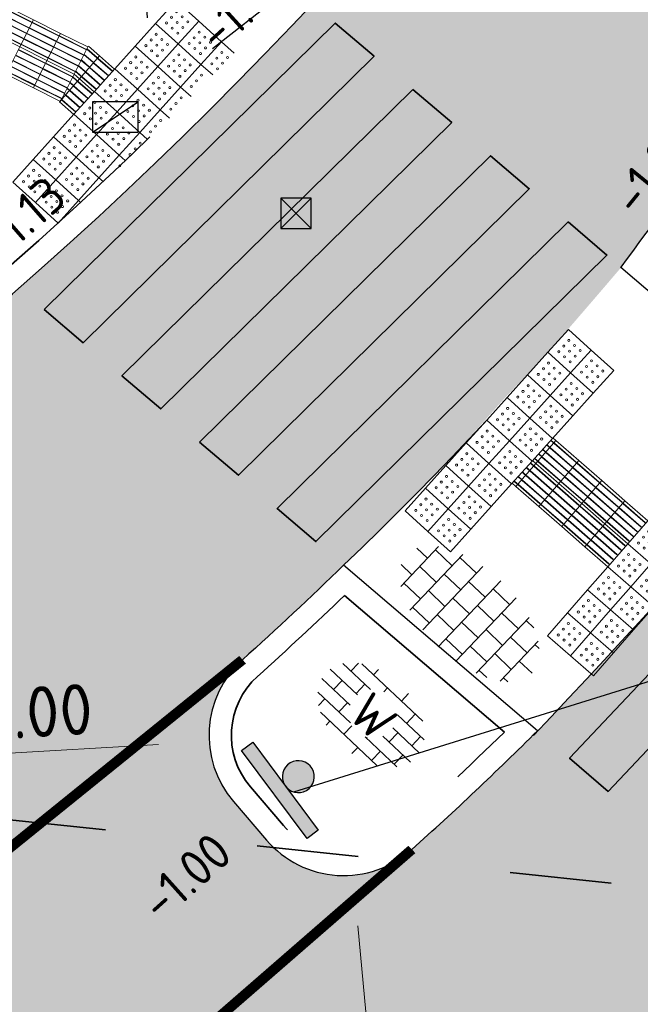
# Model space of a CAD drawing. Header units: metres. Extents: x -1 to 222837, y -2 to 853657.
# Tile 113 of 224: x 110931 to 110937, y 426770 to 426779. Entities that reach past the tile are written whole.
import ezdxf
from ezdxf.enums import TextEntityAlignment as Align

# ---------------------------------------------------------------- set-up
doc = ezdxf.new("R2010")
doc.units = ezdxf.units.M
doc.header["$XCLIPFRAME"] = 0
for name, pattern in [('1-1', [20, 10, -10]), ('AL-TEKENBLADGRENS', [11.5, 2.5, -1.5, 1, -1.5, 1, -1.5, 2.5]), ('RI-HWA_KOLKAANSLUITING', [4.3, 2.5, -1.8]), ('VH-BUSHALTEBAND', [4, 2, -2]), ('VH-TROTTOIRBAND_130-150', [15, 5, -2, 2, -2, 2, -2]), ('XX-HIDDEN', [4, 2, -2])]:
    doc.linetypes.add(name, pattern=pattern)
for name, color, linetype in [('A-Maatvoering', 30, 'Continuous'), ('BORD-ZWART', 7, 'Continuous'), ('Verkeersbord', 7, 'Continuous'), ('X-REF', 7, 'Continuous')]:
    doc.layers.add(name, color=color, linetype=linetype)
for name, color, linetype, lineweight in [('A-TXT-T25', 7, 'Continuous', 25), ('B-OI-RI-GWA_KOLK-S', 30, 'Continuous', 30), ('N-WE-GR-BEPLANTING-A', 92, 'Continuous', 18), ('N-WE-VH-KANTOPSLUITING_RIJWIELPADBAND-G', 7, 'Continuous', 25), ('N-WE-VH-KANTOPSLUITING_RWSBAND-G', 210, 'VH-TROTTOIRBAND_130-150', 35), ('N-WE-VH-KANTOPSLUITING_VERLAAGDE BAND', 30, 'VH-BUSHALTEBAND', 35), ('N-WE-VH-KANTOPSLUITING_VOORKANT RWS-BAND', 7, 'Continuous', 25), ('N-WE-VH-MATERIAALGRENS-G', 7, 'XX-HIDDEN', 35), ('N-WE-VH-VERHARDING_ASFALT-A', 252, 'Continuous', 18), ('N-WE-VH-VERHARDING_BETONSTRAATSTEEN-S', 7, 'Continuous', 25), ('N-WE-VH-VERHARDING_TEGEL-S', 7, 'Continuous', 25), ('N-WE-VW-BLINDENGELEIDEROUTE-Geleidetegel_G', 30, 'Continuous', 18), ('N-WE-VW-BLINDENGELEIDEROUTE-noppentetegel_G', 30, 'Continuous', 18), ('N-WE-VW-MARKERING_DWARS_OVERSTEEK_VOETGANGERS-G', 7, 'Continuous', 35), ('N-WE-VW-MARKERING_LANGS-G', 7, 'Continuous', 35), ('X-XX-AL-HOOGTELABEL-T25', 7, 'Continuous', 25), ('X-XX-AL-TEKENBLADGRENS-G blad 2', 7, 'AL-TEKENBLADGRENS', 35)]:
    doc.layers.add(name, color=color, linetype=linetype, lineweight=lineweight)
doc.layers.add('N-WE-RI-HWA_KOLKAANSLUITING-G', color=7, linetype='RI-HWA_KOLKAANSLUITING', lineweight=25, true_color=0x0078f0)
doc.styles.add('NLCS-ISO', font='NLCS-ISO.ttf')
doc.styles.add('NLCS-ISO-ANNOTATIEF-T25', font='NLCS-ISO.ttf', dxfattribs={"height": 2.5})
doc.styles.add('NLCS-ISO-M1000-T25', font='NLCS-ISO.ttf')
doc.dimstyles.new('NLCS-ANNOTATIEF-T25-PIJL', dxfattribs={"dimtxt": 2.5, "dimasz": 2.5, "dimexe": 2, "dimexo": 2, "dimgap": 0.7, "dimtad": 1, "dimzin": 0, "dimdsep": 46, "dimtxsty": 'NLCS-ISO-ANNOTATIEF-T25', "dimcen": 0, "dimdle": 2, "dimclrd": 256, "dimclre": 256, "dimclrt": 256, "dimadec": 5, "dimazin": 0, "dimtfac": 1, "dimtofl": 0, "dimtmove": 1, "dimatfit": 0, "dimfxl": 2, "dimfxlon": 1, "dimtfillclr": 254, "dimtolj": 1, "dimtzin": 0, "dimlwd": 18, "dimlwe": 18, "dimarcsym": 0})
picture_1 = doc.add_image_def('image1.ecw', size_in_pixel=(400001, 250001))
picture_2 = doc.add_image_def('image2.ecw', size_in_pixel=(120000, 80000))

# ---------------------------------------------------------------- blocks, each defined once
blk = doc.blocks.new('SVH-TEGEL_300X300_DUN_HALFST-SO')
for p, q in [((-1.499999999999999, -2.866499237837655), (-1.499999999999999, 2.866499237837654)), ((1.110223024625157e-15, -2.972868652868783), (1.110223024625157e-15, 2.972868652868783)), ((1.500000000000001, -2.866499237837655), (1.500000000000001, 2.866499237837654)), ((-3.698147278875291, 2.25), (-2.999999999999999, 2.25)), ((-2.999999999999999, -2.520600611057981), (-2.999999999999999, 2.520600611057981)), ((-1.499999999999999, 2.25), (0, 2.25)), ((1.5, 2.25), (3, 2.25)), ((3, -2.520600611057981), (3, 2.520600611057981)), ((-4.885117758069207, 1.5), (-4.499999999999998, 1.5)), ((-4.499999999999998, -1.80215890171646), (-4.499999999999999, 1.80215890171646)), ((-2.999999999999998, 1.5), (-1.499999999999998, 1.5)), ((2.220446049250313e-15, 1.5), (1.500000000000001, 1.5)), ((3.000000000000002, 1.5), (4.500000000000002, 1.5)), ((4.500000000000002, -1.80215890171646), (4.5, 1.80215890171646)), ((-4.499999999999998, 0.7500000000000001), (-2.999999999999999, 0.7500000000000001)), ((-1.499999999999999, 0.7500000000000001), (1.110223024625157e-15, 0.7500000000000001)), ((1.500000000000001, 0.7500000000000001), (3, 0.7500000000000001)), ((4.500000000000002, 0.7500000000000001), (5.47514610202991, 0.7500000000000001)), ((-5.658165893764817, 0), (-4.5, 0)), ((-2.999999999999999, 0), (-1.499999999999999, 0)), ((0, 0), (1.500000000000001, 0)), ((3, 0), (4.500000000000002, 0)), ((-4.5, -0.7500000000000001), (-3, -0.7500000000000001)), ((-1.5, -0.7500000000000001), (0, -0.7500000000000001)), ((1.499999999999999, -0.7500000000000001), (3, -0.7500000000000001)), ((4.5, -0.7500000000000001), (5.47514610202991, -0.7500000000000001)), ((-4.885117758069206, -1.5), (-4.5, -1.5)), ((-2.999999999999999, -1.5), (-1.499999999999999, -1.5)), ((1.110223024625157e-15, -1.5), (1.500000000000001, -1.5)), ((3, -1.5), (4.500000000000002, -1.5)), ((-3.69814727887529, -2.25), (-2.999999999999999, -2.25)), ((-1.499999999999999, -2.25), (1.110223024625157e-15, -2.25)), ((1.500000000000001, -2.25), (3, -2.25))]:
    blk.add_line(p, q)
at = {"style": 'NLCS-ISO'}
blk.add_attdef('FORMAAT', text='', height=1.8, dxfattribs=at).set_placement((-5.758165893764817, 0), align=Align.MIDDLE_RIGHT)
blk.add_attdef('KLEUR', text='', height=1.8, dxfattribs=at).set_placement((5.57514610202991, 0), align=Align.MIDDLE_LEFT)
at = {"style": 'NLCS-ISO', "flags": 1}
blk.add_attdef('FUNCTIE', text='', height=1.8, dxfattribs=at).set_placement((0.1159930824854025, -3.584775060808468), align=Align.MIDDLE_CENTER)
blk = doc.blocks.new('B-SRI-KOLK_STRAAT_300X300-SO')
at = {"color": 0}
for p, q in [((-0.7500000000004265, 2.842170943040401e-13), (0.7499999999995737, 1.500000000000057)), ((0.7499999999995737, 2.842170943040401e-13), (-0.7500000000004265, 1.500000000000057))]:
    blk.add_line(p, q, dxfattribs=at)
blk.add_3dface([(-0.7500000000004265, 2.842170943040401e-13), (0.7499999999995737, 2.842170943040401e-13), (0.7499999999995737, 1.500000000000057), (-0.7500000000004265, 1.500000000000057)], dxfattribs=at)
blk = doc.blocks.new('B-SRI-KOLK_TROTTOIR-SO')
at = {"color": 0}
blk.add_line((-1.124999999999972, 0), (1.124999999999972, 1.499999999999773), dxfattribs=at)
blk.add_3dface([(-1.124999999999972, 0), (1.124999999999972, 0), (1.124999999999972, 1.499999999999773), (-1.124999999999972, 1.499999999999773)], dxfattribs=at)
blk = doc.blocks.new('*D478')
at = {"layer": 'A-Maatvoering', "linetype": 'Continuous', "lineweight": 18, "transparency": 16777216}
blk.add_line((110941.2412945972, 426777.0998079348), (110943.5287221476, 426775.8018960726), dxfattribs=at)
at = {"layer": 'A-Maatvoering', "transparency": 16777216}
blk.add_solid([(110943.5698473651, 426775.8743747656), (110943.4875969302, 426775.7294173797), (110943.9635943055, 426775.555144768)], dxfattribs=at)
at = {"layer": 'Defpoints', "color": 0, "transparency": 16777216}
for p in [(110915.6969040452, 426791.5939795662), (110943.9635943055, 426775.555144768)]:
    blk.add_point(p, dxfattribs=at)
at = {"layer": 'A-Maatvoering', "transparency": 16777216, "insert": (110942.3600383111, 426776.9134279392), "char_height": 0.5, "attachment_point": 5, "rotation": 330.42894092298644, "style": 'NLCS-ISO-ANNOTATIEF-T25'}
blk.add_mtext('\\A1;R32.50', dxfattribs=at)
blk = doc.blocks.new('*D1817')
at = {"layer": 'A-TXT-T25', "linetype": 'Continuous', "lineweight": 18, "transparency": 16777216}
blk.add_line((110934.6790152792, 426767.4641105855), (110934.3996102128, 426770.4711577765), dxfattribs=at)
at = {"layer": 'A-TXT-T25', "transparency": 16777216}
blk.add_solid([(110934.4825861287, 426770.4788676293), (110934.316634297, 426770.4634479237), (110934.3533510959, 426770.9690132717)], dxfattribs=at)
at = {"layer": 'Defpoints', "color": 0, "transparency": 16777216}
for p in [(110934.2608328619, 426771.9647242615), (110934.3533510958, 426770.9690132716)]:
    blk.add_point(p, dxfattribs=at)
at = {"layer": 'A-TXT-T25', "transparency": 16777216, "insert": (110934.989627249, 426768.3365899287), "char_height": 0.5, "attachment_point": 5, "rotation": 275.30849589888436, "style": 'NLCS-ISO-ANNOTATIEF-T25'}
blk.add_mtext('\\A1;R1.00', dxfattribs=at)
blk = doc.blocks.new('*D1818')
at = {"layer": 'A-TXT-T25', "linetype": 'Continuous', "lineweight": 18, "transparency": 16777216}
blk.add_line((110930.2620038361, 426772.1246217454), (110932.4381071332, 426772.2549077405), dxfattribs=at)
at = {"layer": 'A-TXT-T25', "transparency": 16777216}
blk.add_solid([(110932.4331267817, 426772.3380921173), (110932.4430874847, 426772.1717233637), (110932.937213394, 426772.2847898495)], dxfattribs=at)
at = {"layer": 'Defpoints', "color": 0, "transparency": 16777216}
for p in [(110933.9354259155, 426772.3445540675), (110932.9372133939, 426772.2847898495)]:
    blk.add_point(p, dxfattribs=at)
at = {"layer": 'A-TXT-T25', "transparency": 16777216, "insert": (110931.0771943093, 426772.5641265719), "char_height": 0.5, "attachment_point": 5, "rotation": 3.4262791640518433, "style": 'NLCS-ISO-ANNOTATIEF-T25'}
blk.add_mtext('\\A1;R1.00', dxfattribs=at)
blk = doc.blocks.new('Noppentegel')
at = {"layer": 'N-WE-VW-BLINDENGELEIDEROUTE-noppentetegel_G', "transparency": 33554585, "flags": 128}
blk.add_lwpolyline([(0, 0.2999999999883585), (0.3000000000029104, 0.2999999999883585), (0.3000000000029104, 0), (0, 0)], close=True, dxfattribs=at)
at = {"layer": 'N-WE-VW-BLINDENGELEIDEROUTE-noppentetegel_G', "transparency": 33554585}
for centre in [(0.07499999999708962, 0.2249999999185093), (0.1499999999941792, 0.2249999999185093), (0.2249999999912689, 0.2249999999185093), (0.07499999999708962, 0.1499999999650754), (0.1499999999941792, 0.1499999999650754), (0.2249999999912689, 0.1499999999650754), (0.07499999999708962, 0.07500000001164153), (0.1499999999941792, 0.07500000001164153), (0.2249999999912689, 0.07500000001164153)]:
    blk.add_circle(centre, 0.01, dxfattribs=at)
blk = doc.blocks.new('Geleidetegel')
at = {"layer": 'N-WE-VW-BLINDENGELEIDEROUTE-Geleidetegel_G', "transparency": 33554585, "flags": 128}
for points in [[(0, 0.2999999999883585), (0.3000000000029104, 0.2999999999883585), (0.3000000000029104, 0), (0, 0)], [(0.03199999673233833, 0.2919999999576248), (0.02799999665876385, 0.2919999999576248), (0.0279999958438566, 0.007999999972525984), (0.03199999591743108, 0.007999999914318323)], [(0.09199999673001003, 0.2919999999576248), (0.08799999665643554, 0.2919999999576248), (0.08799999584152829, 0.007999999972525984), (0.09199999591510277, 0.007999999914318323)], [(0.1519999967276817, 0.2919999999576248), (0.1479999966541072, 0.2919999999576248), (0.1479999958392, 0.007999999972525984), (0.1519999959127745, 0.007999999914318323)], [(0.2119999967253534, 0.2919999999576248), (0.2079999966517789, 0.2919999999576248), (0.2079999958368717, 0.007999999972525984), (0.2119999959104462, 0.007999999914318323)], [(0.2719999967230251, 0.2919999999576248), (0.2679999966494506, 0.2919999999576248), (0.2679999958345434, 0.007999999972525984), (0.2719999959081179, 0.007999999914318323)]]:
    blk.add_lwpolyline(points, close=True, dxfattribs=at)
blk = doc.blocks.new('nieuw verkeersbord')
at = {"layer": 'BORD-ZWART'}
h = blk.add_hatch(color=256, dxfattribs=at)
edge = h.paths.add_edge_path(flags=16)
edge.add_ellipse((0, 0), major_axis=(0.1109226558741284, 0.1109226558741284), ratio=1, start_angle=0, end_angle=360, ccw=False)
edge = h.paths.add_edge_path()
edge.add_line((-0.3151499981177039, -0.4644461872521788), (0.5151823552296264, 0.222748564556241))
blk.add_hatch(color=256, dxfattribs=at).paths.add_polyline_path([(0.6026965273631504, 0.1170058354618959), (-0.22763582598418, -0.5701889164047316), (-0.3151499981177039, -0.4644461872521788), (0.5151823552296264, 0.222748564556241)])
blk.add_lwpolyline([(0.6026965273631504, 0.1170058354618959), (-0.22763582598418, -0.5701889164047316), (-0.3151499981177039, -0.4644461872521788), (0.5151823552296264, 0.222748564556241)], close=True, dxfattribs=at)
at = {"layer": 'BORD-ZWART', "extrusion": (0, 0, -1)}
blk.add_ellipse((0, 0), major_axis=(0.1109226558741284, 0.1109226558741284), ratio=0.9999999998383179, start_param=-1.47675163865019, end_param=4.806433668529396, dxfattribs=at)
blk = doc.blocks.new('BSS wit')
h = blk.add_hatch()
h.set_pattern_fill('AR-BRSTD', color=256, scale=0.009233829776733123, angle=0.1624674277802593, style=0)
h.set_pattern_definition([(0.1624674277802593, (-601.5461458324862, -259.7712112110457), (-0.001773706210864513, 0.62551373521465), []), (90.16246742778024, (-601.5461458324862, -259.7712112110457), (-0.9399270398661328, 0.6228535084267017), [0.6255162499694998, -0.6255162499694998])])
edge = h.paths.add_edge_path()
edge.add_ellipse((-0.03022775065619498, -0.03658207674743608), major_axis=(3.037469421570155, 0.008613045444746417), ratio=0.6810508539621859, start_angle=0, end_angle=360)
edge = h.paths.add_edge_path(flags=16)
edge.add_arc((-0.003769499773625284, 0.07259626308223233), 1.199928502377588, 270.0000000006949, 360)
edge.add_arc((-0.003769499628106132, 0.07259626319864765), 1.199928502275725, 359.9999999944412, 450.0000000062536)
edge.add_arc((-0.003769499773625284, 0.07259626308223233), 1.199928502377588, 89.99999999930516, 180)
edge.add_arc((-0.003769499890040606, 0.072596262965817), 1.199928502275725, 179.9999999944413, 270.0000000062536)
at = {"layer": 'X-XX-AL-HOOGTELABEL-T25', "insert": (-0.8619988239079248, 0.8792535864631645), "char_height": 1.799999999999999, "attachment_point": 1, "style": 'NLCS-ISO-M1000-T25'}
blk.add_mtext_dynamic_manual_height_columns('\\pt3.6;W', width=14.67812013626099, gutter_width=12.5, heights=[0], dxfattribs=at)

msp = doc.modelspace()

# ---------------------------------------------------------------- hatches: boundary and pattern name
at = {"layer": 'N-WE-GR-BEPLANTING-A', "transparency": 33554687}
for points in [[(110931.3160944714, 426776.5306777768), (110934.1773188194, 426779.3472545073), (110934.5589022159, 426779.0212720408), (110931.697677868, 426776.2046953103)], [(110931.3160944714, 426776.5306777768), (110934.1773188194, 426779.3472545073), (110934.5589022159, 426779.0212720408), (110931.697677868, 426776.2046953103)], [(110934.9404856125, 426778.6952895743), (110935.322069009, 426778.3693071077), (110932.4608446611, 426775.5527303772), (110932.0792612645, 426775.8787128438)], [(110934.9404856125, 426778.6952895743), (110935.322069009, 426778.3693071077), (110932.4608446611, 426775.5527303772), (110932.0792612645, 426775.8787128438)], [(110932.8424280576, 426775.2267479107), (110935.7036524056, 426778.0433246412), (110936.0852358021, 426777.7173421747), (110933.2240114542, 426774.9007654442)], [(110932.8424280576, 426775.2267479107), (110935.7036524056, 426778.0433246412), (110936.0852358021, 426777.7173421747), (110933.2240114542, 426774.9007654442)], [(110936.4668191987, 426777.3913597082), (110936.8484025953, 426777.0653772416), (110933.9871782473, 426774.2488005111), (110933.6055948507, 426774.5747829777)], [(110936.4668191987, 426777.3913597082), (110936.8484025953, 426777.0653772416), (110933.9871782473, 426774.2488005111), (110933.6055948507, 426774.5747829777)], [(110939.6108914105, 426774.7054136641), (110939.2302586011, 426775.0305840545), (110936.4809965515, 426772.1183591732), (110936.8616293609, 426771.7931887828)], [(110939.6108914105, 426774.7054136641), (110939.2302586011, 426775.0305840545), (110936.4809965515, 426772.1183591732), (110936.8616293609, 426771.7931887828)]]:
    msp.add_hatch(color=7, dxfattribs=at).paths.add_polyline_path(points)
at = {"layer": 'N-WE-VH-VERHARDING_ASFALT-A', "transparency": 33554559}
h = msp.add_hatch(dxfattribs=at)
h.set_pattern_fill('AVH-ASFALT_LAAG2-D', color=256, scale=20, style=0, pattern_type=2)
h.set_pattern_definition([(45, (107770.7087578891, 433861.1106310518), (-0.2828427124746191, 0.2828427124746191), []), (45, (107770.9487578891, 433861.1106310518), (-0.2828427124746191, 0.2828427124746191), [0.2, -0.1])])
edge = h.paths.add_edge_path(flags=16)
edge.add_arc((110933.935425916, 426772.3445540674), 1.000000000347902, 132.0471746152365, 220.5872516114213, ccw=False)
edge.add_arc((110907.6480426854, 426801.4913545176), 38.24999991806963, 312.0471745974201, 314.0851033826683)
edge.add_line((110934.2595645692, 426774.0161038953), (110936.1653841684, 426772.3879833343))
edge.add_arc((110912.4839661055, 426796.2332096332), 33.60661212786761, 311.90637097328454, 314.80252164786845, ccw=False)
edge.add_arc((110934.2608328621, 426771.9647242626), 1.000000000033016, 220.5872516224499, 312.0288069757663, ccw=False)
edge.add_line((110933.5014167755, 426771.3141190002), (110933.176009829, 426771.6939488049))
edge = h.paths.add_edge_path(flags=16)
edge.add_arc((110950.2378692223, 426767.3581489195), 16.35818309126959, 138.3101680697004, 144.1085798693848, ccw=False)
edge.add_arc((110907.428905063, 426801.6063786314), 38.49726385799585, 322.6259814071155, 323.6867986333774)
edge.add_arc((110907.4289048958, 426801.6063787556), 38.49726406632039, 323.6867986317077, 334.7522829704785)
edge.add_arc((110992.5013393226, 426761.6303204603), 55.49962880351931, 139.6015520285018, 154.8854003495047, ccw=False)
edge.add_line((110950.2352715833, 426797.5995894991), (110951.0373530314, 426797.2752556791))
edge.add_arc((110978.9599875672, 426779.2145203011), 33.25452874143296, 147.1046682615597, 154.9795010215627)
edge.add_line((110948.8261792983, 426793.279273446), (110944.5100826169, 426784.1203296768))
edge.add_arc((110907.5065433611, 426801.5675645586), 40.91048670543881, 323.59550427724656, 334.75603867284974, ccw=False)
edge.add_arc((110941.6354499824, 426775.8821824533), 1.849711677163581, 130.5376090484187, 155.5322239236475)
edge.add_arc((110908.6279139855, 426802.7130900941), 40.75000000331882, 319.85884266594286, 320.23600462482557, ccw=False)
edge.add_arc((110929.1474696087, 426785.2588246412), 13.81183457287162, 318.895456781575, 320.33449219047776, ccw=False)
edge.add_arc((110899.8690375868, 426810.3240201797), 52.35344952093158, 318.1053635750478, 319.2913697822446, ccw=False)
edge.add_line((110938.8395873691, 426775.364330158), (110936.985623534, 426776.9481509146))
h.paths.add_polyline_path([(110936.7610990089, 426776.6788313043), (110936.9888332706, 426776.9454088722), (110938.8395873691, 426775.3643301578), (110938.2437912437, 426774.6695665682), (110937.860434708, 426774.2323489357), (110937.2862801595, 426773.5913490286), (110936.6119732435, 426772.8588762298), (110936.1653841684, 426772.3879833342), (110934.2595645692, 426774.0161038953), (110934.8305540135, 426774.5746104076), (110935.3266656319, 426775.0820236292), (110935.848838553, 426775.6657495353), (110936.2701475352, 426776.1090877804)], flags=16)
edge = h.paths.add_edge_path(flags=16)
edge.add_arc((110914.5709168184, 426763.2710903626), 0.7578633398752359, 271.3991664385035, 366.139555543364)
edge.add_arc((110914.5747305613, 426763.264564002), 0.7548009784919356, 6.663089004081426, 98.6053413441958)
edge.add_arc((110906.1135435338, 426817.218062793), 53.85813632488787, 271.51314541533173, 278.9170513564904, ccw=False)
edge.add_line((110907.535737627, 426763.3787071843), (110907.4867027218, 426763.3774342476))
edge.add_line((110907.4867027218, 426763.3774342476), (110907.4679700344, 426763.3769807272))
edge.add_arc((110907.4729725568, 426763.1703512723), 0.2066900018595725, 91.38686636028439, 177.9510740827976)
edge.add_line((110907.2664146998, 426763.1777410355), (110907.2650471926, 426763.1395166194))
edge.add_arc((110907.4716050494, 426763.1321268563), 0.2066900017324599, 177.9510741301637, 262.7748640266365)
edge.add_line((110907.4456099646, 426762.9270780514), (110907.942974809, 426762.8640245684))
edge.add_arc((110913.5346777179, 426805.6965824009), 43.19600851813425, 262.5622161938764, 271.3991664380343)
edge = h.paths.add_edge_path()
edge.add_line((110940.3876651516, 426770.4606808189), (110942.929, 426775.478))
edge.add_line((110942.929, 426775.478), (110946.233, 426782.009))
edge.add_line((110946.233, 426782.009), (110950.625, 426790.714))
edge.add_line((110950.625, 426790.714), (110950.6843313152, 426790.8306951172))
edge.add_line((110950.6843313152, 426790.8306951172), (110950.7450006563, 426790.9467002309))
edge.add_line((110950.7450006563, 426790.9467002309), (110950.807, 426791.062))
edge.add_line((110950.807, 426791.062), (110950.8700344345, 426791.176067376))
edge.add_line((110950.8700344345, 426791.176067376), (110950.9343705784, 426791.2894056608))
edge.add_line((110950.9343705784, 426791.2894056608), (110951, 426791.402))
edge.add_line((110951, 426791.402), (110951.551, 426792.233))
edge.add_line((110951.551, 426792.233), (110953.363, 426794.98))
edge.add_line((110953.363, 426794.98), (110953.5449274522, 426795.260853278))
edge.add_line((110953.5449274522, 426795.260853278), (110953.7229388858, 426795.5442048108))
edge.add_line((110953.7229388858, 426795.5442048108), (110953.897, 426795.83))
edge.add_line((110953.897, 426795.83), (110954.0276924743, 426796.0506306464))
edge.add_line((110954.0276924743, 426796.0506306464), (110952.1897721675, 426796.8040623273))
edge.add_line((110952.1897721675, 426796.8040623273), (110946.6135069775, 426799.0899801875))
edge.add_arc((110991.2397945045, 426765.2596024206), 55.99999998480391, 142.8348950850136, 154.3411305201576)
edge.add_arc((110904.7065372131, 426806.828766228), 40.00000000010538, 271.48747805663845, 334.34113051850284, ccw=False)
edge.add_line((110905.7448761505, 426766.8422453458), (110905.0283095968, 426760.0377551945))
edge.add_line((110905.0283095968, 426760.0377551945), (110912.2932183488, 426759.2727029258))
edge.add_line((110912.2932183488, 426759.2727029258), (110912.8173308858, 426759.2217992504))
edge.add_arc((110915.6969040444, 426791.5939795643), 32.49999999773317, 264.9167992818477, 277.0790583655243)
edge.add_line((110919.7021640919, 426759.3417255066), (110921.888224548, 426759.6891593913))
edge.add_arc((110923.7932462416, 426749.8722916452), 9.99999999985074, 30.933148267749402, 100.9820916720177, ccw=False)
edge.add_line((110932.3709227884, 426755.0126676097), (110932.5822879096, 426754.6599654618))
edge.add_line((110932.5822879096, 426754.6599654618), (110932.5827160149, 426754.6602008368))
edge.add_line((110932.5827160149, 426754.6602008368), (110937.8436514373, 426757.5526965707))
edge.add_line((110937.8436514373, 426757.5526965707), (110936.3935449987, 426759.9724697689))
edge.add_arc((110941.5401509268, 426763.0566953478), 6.000000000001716, 132.1638585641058, 210.9331482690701, ccw=False)
edge.add_arc((110915.6969040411, 426791.5939795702), 32.50000000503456, 312.1638585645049, 319.4391433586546)
edge = h.paths.add_edge_path(flags=0)
edge.add_arc((110914.5747309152, 426763.2645609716), 0.7548009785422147, 6.663320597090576, 98.65131532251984)
edge.add_arc((110906.1135428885, 426817.2180626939), 53.85813632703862, 278.9164076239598, 278.9170520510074)
edge.add_arc((110914.5747305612, 426763.2645640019), 0.7548009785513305, 6.663089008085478, 98.60534134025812, ccw=False)
edge = h.paths.add_edge_path(flags=0)
edge.add_arc((110914.5443290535, 426763.2625727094), 0.5477775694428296, 7.875633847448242, 99.66476125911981)
edge.add_arc((110907.5759034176, 426802.279098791), 39.08616864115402, 280.1328326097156, 280.1330936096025)
edge.add_arc((110914.54432885, 426763.2625741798), 0.5477775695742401, 7.8754785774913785, 99.64614330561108, ccw=False)

# ---------------------------------------------------------------- linework, layer by layer
at = {"layer": 'A-TXT-T25', "flags": 128}
msp.add_lwpolyline([(110933.7690495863, 426771.7877185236), (110959.1373832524, 426779.6867931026)], dxfattribs=at)
at = {"layer": 'N-WE-RI-HWA_KOLKAANSLUITING-G', "flags": 128}
for points in [[(110932.1425949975, 426781.8907764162), (110932.3843320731, 426778.6372369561)], [(110934.9371755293, 426780.6350931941), (110932.0859451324, 426778.4037192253)]]:
    msp.add_lwpolyline(points, dxfattribs=at)
at = {"layer": 'N-WE-VH-KANTOPSLUITING_RIJWIELPADBAND-G', "linetype": 'Continuous', "flags": 128}
for points in [[(110939.779598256, 426776.4426681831, 0.001645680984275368), (110939.9518528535, 426776.64829863, 0.4216020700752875), (110939.8032535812, 426778.0724589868), (110939.4108610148, 426778.3826015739, 0.4067700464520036), (110938.0222941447, 426778.2379411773, 0.02530574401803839), (110936.985623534, 426776.9481509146), (110938.8395873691, 426775.364330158, 0.005174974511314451), (110939.554842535, 426776.178441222, 0.006279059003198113)], [(110936.1653841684, 426772.3879833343), (110934.2595645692, 426774.0161038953, -0.008892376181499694), (110933.2656836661, 426773.087147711, 0.4067700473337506), (110933.176009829, 426771.6939488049), (110933.5014167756, 426771.314119, 0.4216020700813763), (110934.9303370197, 426771.2219159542, 0.01263751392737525)]]:
    msp.add_lwpolyline(points, format="xyb", close=True, dxfattribs=at)
at = {"layer": 'N-WE-VH-KANTOPSLUITING_RWSBAND-G', "flags": 128}
msp.add_lwpolyline([(110935.8402748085, 426772.3763717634), (110934.2684525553, 426773.7191620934, -0.007591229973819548), (110933.413026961, 426772.9237771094, 0.4067700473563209), (110933.343081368, 426771.8370819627), (110933.6684883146, 426771.4572521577, 0.4216854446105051), (110934.7832101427, 426771.3854816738, 0.0108505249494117)], format="xyb", close=True, dxfattribs=at)
at = {"layer": 'N-WE-VH-KANTOPSLUITING_VERLAAGDE BAND', "flags": 128}
msp.add_lwpolyline([(110930.8829913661, 426776.8747510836, 0.02537656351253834), (110933.7833978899, 426779.6813064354, 0.0224380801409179)], format="xyb", dxfattribs=at)
at = {"layer": 'N-WE-VH-KANTOPSLUITING_VOORKANT RWS-BAND', "flags": 128}
msp.add_lwpolyline([(110847.505484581, 426772.6313052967), (110900.5173855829, 426767.0487334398, 0.3169914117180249), (110940.76206109, 426789.5082813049, -0.3166094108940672), (110997.0272651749, 426820.9597387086), (111007.4046374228, 426819.881487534), (111027.4728877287, 426817.7963147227), (111088.0290449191, 426811.504283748, -0.103316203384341), (111116.0715901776, 426802.5389698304, -0.00847983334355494), (111118.1669842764, 426801.3048681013, -0.02916584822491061), (111124.322506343, 426797.1572502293, -0.111467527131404), (111143.6688833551, 426772.0344064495), (111148.6442288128, 426761.3052075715), (111155.0360785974, 426750.4923120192), (111159.5906797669, 426740.6704369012), (111167.1635922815, 426724.3396544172), (111170.9843181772, 426716.1003616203), (111194.9635996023, 426664.3896851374), (111198.9736244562, 426655.7421742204), (111206.8488803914, 426638.7593962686, 0.06069806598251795), (111213.6255631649, 426627.8403952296, 0.02984732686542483), (111217.9875947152, 426622.4096953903, 0.06069806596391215), (111227.1879314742, 426613.4374149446), (111238.6806428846, 426604.6715183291)], format="xyb", dxfattribs=at)
at = {"layer": 'N-WE-VH-MATERIAALGRENS-G', "flags": 128}
for points in [[(110934.2595645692, 426774.0161038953, 0.0296368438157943), (110936.985623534, 426776.9481509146, 0.02616168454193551)], [(110936.1251263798, 426772.3431436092, 0.01491664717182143), (110938.8395873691, 426775.364330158, 0.02616168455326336)]]:
    msp.add_lwpolyline(points, format="xyb", dxfattribs=at)
at = {"layer": 'N-WE-VW-BLINDENGELEIDEROUTE-Geleidetegel_G', "transparency": 33554585, "flags": 128}
for points in [[(110931.6106499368, 426778.84371155), (110931.6615030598, 426778.7993740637), (110931.8586537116, 426779.0254970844), (110931.7492478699, 426779.12088513)], [(110931.7363120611, 426779.0950155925), (110931.8342230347, 426779.0096496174), (110931.8315943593, 426779.0066346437), (110931.7344640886, 426779.0913199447)], [(110932.0078896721, 426778.8953822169), (110931.8586537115, 426779.0254970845), (110931.6615030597, 426778.7993740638), (110931.8070608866, 426778.6724660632)], [(110931.7085924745, 426779.0395808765), (110931.7947929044, 426778.9644250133), (110931.7921642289, 426778.9614100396), (110931.7067445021, 426779.0358852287)], [(110931.9864679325, 426778.8716044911), (110931.8436542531, 426778.9961199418), (110931.8462829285, 426778.9991349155), (110931.9891456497, 426778.8745767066)], [(110931.6531533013, 426778.9287114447), (110931.7159326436, 426778.873975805), (110931.7133039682, 426778.8709608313), (110931.6513053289, 426778.9250157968)], [(110931.6808728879, 426778.9841461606), (110931.755362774, 426778.9192004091), (110931.7527340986, 426778.9161854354), (110931.6790249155, 426778.9804505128)], [(110931.9061364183, 426778.7824380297), (110931.7647939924, 426778.9056707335), (110931.7674226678, 426778.9086857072), (110931.9088141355, 426778.7854102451)], [(110931.9463021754, 426778.8270212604), (110931.8042241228, 426778.9508953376), (110931.8068527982, 426778.9539103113), (110931.9489798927, 426778.8299934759)], [(110931.4902774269, 426778.6029858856), (110931.6615030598, 426778.7993740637), (110931.6106499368, 426778.84371155)], [(110931.5977141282, 426778.8178420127), (110931.6370723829, 426778.7835265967), (110931.6344437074, 426778.780511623), (110931.5958661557, 426778.8141463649)], [(110931.6254337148, 426778.8732767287), (110931.6765025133, 426778.8287512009), (110931.6738738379, 426778.8257362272), (110931.6235857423, 426778.8695810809)], [(110931.8258049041, 426778.6932715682), (110931.6859337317, 426778.8152215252), (110931.6885624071, 426778.8182364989), (110931.8284826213, 426778.6962437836)], [(110931.8659706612, 426778.7378547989), (110931.7253638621, 426778.8604461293), (110931.7279925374, 426778.8634611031), (110931.8686483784, 426778.7408270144)], [(110931.8070608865, 426778.6724660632), (110931.6615030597, 426778.7993740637), (110931.4643524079, 426778.573251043), (110931.606232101, 426778.4495499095)], [(110931.542274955, 426778.7069725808), (110931.5582121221, 426778.6930773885), (110931.5555834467, 426778.6900624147), (110931.5404269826, 426778.7032769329)], [(110931.5699945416, 426778.7624072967), (110931.5976422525, 426778.7383019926), (110931.5950135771, 426778.7352870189), (110931.5681465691, 426778.7587116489)], [(110931.7454733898, 426778.6041051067), (110931.6070734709, 426778.7247723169), (110931.6097021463, 426778.7277872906), (110931.7481511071, 426778.6070773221)], [(110931.7856391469, 426778.6486883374), (110931.6465036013, 426778.769996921), (110931.6491322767, 426778.7730118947), (110931.7883168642, 426778.6516605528)], [(110931.5145553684, 426778.6515378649), (110931.5187819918, 426778.6478527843), (110931.5161533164, 426778.6448378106), (110931.5127073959, 426778.647842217)], [(110931.6651418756, 426778.5149386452), (110931.5282132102, 426778.6343231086), (110931.5308418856, 426778.6373380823), (110931.6678195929, 426778.5179108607)], [(110931.7053076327, 426778.5595218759), (110931.5676433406, 426778.6795477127), (110931.5702720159, 426778.6825626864), (110931.70798535, 426778.5624940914)], [(110931.6249761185, 426778.4703554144), (110931.4887830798, 426778.5890985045), (110931.4914117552, 426778.5921134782), (110931.6276538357, 426778.4733276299)], [(110936.1158375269, 426775.0445912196), (110936.1484634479, 426775.0161455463), (110936.3456140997, 426775.242268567), (110936.3166663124, 426775.2675073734)], [(110936.2979222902, 426775.2467018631), (110936.3211834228, 426775.2264211), (110936.3185547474, 426775.2234061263), (110936.295244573, 426775.2437296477)], [(110936.217590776, 426775.1575354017), (110936.242323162, 426775.1359718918), (110936.2396944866, 426775.132956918), (110936.2149130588, 426775.1545631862)], [(110936.2577565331, 426775.2021186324), (110936.2817532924, 426775.1811964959), (110936.279124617, 426775.1781815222), (110936.2550788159, 426775.199146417)], [(110935.9150087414, 426774.8216750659), (110935.951312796, 426774.7900225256), (110936.1484634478, 426775.0161455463), (110936.1158375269, 426775.0445912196)], [(110936.1372592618, 426775.0683689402), (110936.1634629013, 426775.0455226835), (110936.1608342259, 426775.0425077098), (110936.1345815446, 426775.0653967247)], [(110936.1774250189, 426775.112952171), (110936.2028930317, 426775.0907472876), (110936.2002643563, 426775.0877323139), (110936.1747473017, 426775.1099799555)], [(110936.0167619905, 426774.934619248), (110936.0451725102, 426774.9098488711), (110936.0425438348, 426774.9068338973), (110936.0140842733, 426774.9316470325)], [(110936.0569277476, 426774.9792024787), (110936.0846026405, 426774.9550734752), (110936.0819739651, 426774.9520585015), (110936.0542500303, 426774.9762302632)], [(110936.0970935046, 426775.0237857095), (110936.1240327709, 426775.0002980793), (110936.1214040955, 426774.9972831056), (110936.0944157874, 426775.020813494)], [(110935.9364304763, 426774.8454527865), (110935.9663122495, 426774.8193996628), (110935.9636835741, 426774.8163846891), (110935.933752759, 426774.842480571)], [(110935.9765962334, 426774.8900360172), (110936.0057423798, 426774.8646242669), (110936.0031137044, 426774.8616092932), (110935.9739185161, 426774.8870638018)]]:
    msp.add_lwpolyline(points, dxfattribs=at)
at = {"layer": 'N-WE-VW-BLINDENGELEIDEROUTE-noppentetegel_G', "transparency": 33554585, "flags": 128}
for points in [[(110933.1820659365, 426779.0512121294), (110933.0572066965, 426779.1636998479), (110932.8564044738, 426778.9408131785), (110932.9715745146, 426778.8370546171)], [(110932.9715745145, 426778.8370546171), (110932.8564044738, 426778.9408131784), (110932.6556022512, 426778.717926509), (110932.759396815, 426778.6244162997)], [(110932.759396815, 426778.6244162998), (110932.6556022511, 426778.7179265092), (110932.4548000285, 426778.4950398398), (110932.5455308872, 426778.4132989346)], [(110932.5455308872, 426778.4132989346), (110932.4548000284, 426778.4950398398), (110932.2539978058, 426778.2721531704), (110932.3299744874, 426778.2037045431)], [(110932.3299744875, 426778.2037045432), (110932.2539978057, 426778.2721531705), (110932.0531955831, 426778.0492665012), (110932.1127250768, 426777.9956354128)], [(110932.1127250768, 426777.9956354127), (110932.0531955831, 426778.049266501), (110931.8523933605, 426777.8263798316), (110931.893779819, 426777.7890940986)], [(110931.8937798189, 426777.7890940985), (110931.8523933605, 426777.8263798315), (110931.6515911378, 426777.6034931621), (110931.6731355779, 426777.5840834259)], [(110931.673135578, 426777.584083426), (110931.6515911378, 426777.6034931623), (110931.4507889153, 426777.3806064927)]]:
    msp.add_lwpolyline(points, dxfattribs=at)
at = {"layer": 'N-WE-VW-BLINDENGELEIDEROUTE-noppentetegel_G', "transparency": 33554585}
for centre in [(110933.0125272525, 426779.0020559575), (110933.0627278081, 426779.0577776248), (110933.1184494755, 426779.0075770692), (110932.9623266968, 426778.9463342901), (110933.0180483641, 426778.8961337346), (110933.0682489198, 426778.9518554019), (110932.8619255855, 426778.8348909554), (110932.7615244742, 426778.7234476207), (110932.8117250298, 426778.7791692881), (110932.6611233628, 426778.6120042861), (110932.6109228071, 426778.5562826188), (110932.5607222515, 426778.5005609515), (110932.4101205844, 426778.3333959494), (110932.4603211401, 426778.3891176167), (110932.3599200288, 426778.277674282), (110932.2595189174, 426778.1662309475), (110932.1591178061, 426778.0547876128), (110932.2093183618, 426778.1105092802), (110932.0587166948, 426777.943344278)]:
    msp.add_circle(centre, 0.01, dxfattribs=at)
at = {"layer": 'N-WE-VW-MARKERING_DWARS_OVERSTEEK_VOETGANGERS-G', "flags": 128}
for points in [[(110931.3160944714, 426776.5306777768), (110934.1773188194, 426779.3472545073), (110934.5589022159, 426779.0212720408), (110931.697677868, 426776.2046953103)], [(110934.9404856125, 426778.6952895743), (110935.322069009, 426778.3693071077), (110932.4608446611, 426775.5527303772), (110932.0792612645, 426775.8787128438)], [(110932.8424280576, 426775.2267479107), (110935.7036524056, 426778.0433246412), (110936.0852358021, 426777.7173421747), (110933.2240114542, 426774.9007654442)], [(110936.4668191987, 426777.3913597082), (110936.8484025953, 426777.0653772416), (110933.9871782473, 426774.2488005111), (110933.6055948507, 426774.5747829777)], [(110939.6108914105, 426774.7054136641), (110939.2302586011, 426775.0305840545), (110936.4809965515, 426772.1183591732), (110936.8616293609, 426771.7931887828)]]:
    msp.add_lwpolyline(points, close=True, dxfattribs=at)
at = {"layer": 'N-WE-VW-MARKERING_LANGS-G', "linetype": '1-1', "ltscale": 0.5, "flags": 128}
msp.add_lwpolyline([(110933.2656836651, 426773.08714771, 0.09999999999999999, 0.09999999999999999, -0.1260074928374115), (110916.072798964, 426764.3325978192, 0.09999999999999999, 0.09999999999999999, -0.008248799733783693), (110914.8163774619, 426764.0729518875, 0, 0, 0)], format="xyseb", dxfattribs=at)
at = {"layer": 'N-WE-VW-MARKERING_LANGS-G', "linetype": '1-1', "ltscale": 0.5, "const_width": 0.09999999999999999, "flags": 128}
msp.add_lwpolyline([(110934.9303370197, 426771.2219159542, -0.1657114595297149), (110916.4654349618, 426762.6612397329, -1.591063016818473e-05), (110916.4634383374, 426762.6610279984, -0.01192654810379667), (110914.9636260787, 426762.5381179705, -0.01192654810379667)], format="xyb", dxfattribs=at)
at = {"layer": 'X-XX-AL-TEKENBLADGRENS-G blad 2', "color": 4, "flags": 128}
msp.add_lwpolyline([(110949.8182987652, 426769.5281726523), (110925.0507301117, 426772.1363932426), (110926.3936782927, 426784.8889807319), (110951.1612469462, 426782.2807601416)], close=True, dxfattribs=at)

# ---------------------------------------------------------------- block references
at = {"layer": 'B-OI-RI-GWA_KOLK-S', "xscale": 0.1999999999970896, "yscale": 0.1999999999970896, "zscale": 0.1999999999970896}
for name, p in [('B-SRI-KOLK_TROTTOIR-SO', (110932.014, 426778.274, -1.279)), ('B-SRI-KOLK_TROTTOIR-SO', (110932.014, 426778.274, -1.279)), ('B-SRI-KOLK_STRAAT_300X300-SO', (110933.791, 426777.327, -1.234)), ('B-SRI-KOLK_STRAAT_300X300-SO', (110933.791, 426777.327, -1.234))]:
    msp.add_blockref(name, p, dxfattribs=at)
at = {"layer": 'N-WE-VH-VERHARDING_BETONSTRAATSTEEN-S', "color": 1, "xscale": 0.2, "yscale": 0.2, "zscale": 0.2, "rotation": 316.5659225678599}
msp.add_blockref('BSS wit', (110934.5384868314, 426772.5448596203), dxfattribs=at)
at = {"layer": 'N-WE-VH-VERHARDING_TEGEL-S', "xscale": 0.15, "yscale": 0.15, "zscale": 0.15, "rotation": 136.4594516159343}
msp.add_blockref('SVH-TEGEL_300X300_DUN_HALFST-SO', (110935.4965461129, 426773.5384493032), dxfattribs=at)
at = {"layer": 'N-WE-VW-BLINDENGELEIDEROUTE-Geleidetegel_G', "xscale": -1}
for p, rotation in [((110930.805682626, 426779.2462381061), 243.4331061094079), ((110931.0740064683, 426779.1120653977), 243.4331061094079), ((110931.3423303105, 426778.9778926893), 243.4331061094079), ((110930.9398337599, 426778.8437415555), 243.4331061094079), ((110931.208157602, 426778.7095688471), 243.4331061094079), ((110936.1484634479, 426775.0161455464), 228.9156918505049), ((110936.3745864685, 426774.8189948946), 228.9156918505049), ((110935.951312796, 426774.7900225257), 228.9156918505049), ((110936.6007094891, 426774.6218442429), 228.9156918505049), ((110936.1774358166, 426774.5928718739), 228.9156918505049), ((110936.8268222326, 426774.4246818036), 228.9156918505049), ((110936.4035588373, 426774.3957212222), 228.9156918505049), ((110936.6296715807, 426774.1985587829), 228.9156918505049)]:
    msp.add_blockref('Geleidetegel', p, dxfattribs=dict(at, rotation=rotation))
at = {"layer": 'N-WE-VW-BLINDENGELEIDEROUTE-noppentetegel_G', "xscale": -1}
for p, rotation in [((110932.4106311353, 426779.3424176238), 227.9837966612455), ((110932.2098289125, 426779.1195309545), 227.9837966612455), ((110932.6335178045, 426779.1416154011), 227.9837966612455), ((110932.00902669, 426778.8966442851), 227.9837966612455), ((110932.4327155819, 426778.9187287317), 227.9837966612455), ((110932.2319133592, 426778.6958420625), 227.9837966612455), ((110931.8082244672, 426778.6737576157), 227.9837966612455), ((110931.6074222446, 426778.4508709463), 227.9837966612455), ((110932.0311111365, 426778.472955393), 227.9837966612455), ((110931.406620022, 426778.2279842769), 227.9837966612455), ((110931.8303089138, 426778.2500687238), 227.9837966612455), ((110931.2058177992, 426778.0050976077), 227.9837966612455), ((110931.6295066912, 426778.0271820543), 227.9837966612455), ((110931.0050155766, 426777.7822109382), 227.9837966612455), ((110931.4287044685, 426777.8042953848), 227.9837966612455), ((110931.2279022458, 426777.5814087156), 227.9837966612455), ((110936.2684490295, 426776.1103915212), 227.9837966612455), ((110936.0676468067, 426775.887504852), 227.9837966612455), ((110936.4913356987, 426775.9095892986), 227.9837966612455), ((110936.2905334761, 426775.6867026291), 227.9837966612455), ((110935.8668445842, 426775.6646181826), 227.9837966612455), ((110935.6660423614, 426775.4417315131), 227.9837966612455), ((110936.0897312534, 426775.4638159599), 227.9837966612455), ((110935.4652401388, 426775.2188448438), 227.9837966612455), ((110935.8889290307, 426775.2409292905), 227.9837966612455), ((110935.688126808, 426775.0180426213), 227.9837966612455), ((110935.2644379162, 426774.9959581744), 227.9837966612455), ((110935.0636356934, 426774.7730715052), 227.9837966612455), ((110935.4873245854, 426774.7951559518), 227.9837966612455), ((110934.8628334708, 426774.5501848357), 227.9837966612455), ((110935.2865223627, 426774.5722692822), 227.9837966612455), ((110935.08572014, 426774.349382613), 227.9837966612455), ((110937.0529452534, 426774.2275311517), 228.9156918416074), ((110936.8557946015, 426774.001408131), 228.9156918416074), ((110936.6586439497, 426773.7752851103), 228.9156918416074), ((110937.0819176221, 426773.8042574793), 228.9156918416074), ((110936.4614932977, 426773.5491620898), 228.9156918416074), ((110936.8847669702, 426773.5781344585), 228.9156918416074), ((110936.6876163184, 426773.3520114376), 228.9156918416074), ((110936.2643426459, 426773.323039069), 228.9156918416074), ((110936.4904656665, 426773.1258884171), 228.9156918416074)]:
    msp.add_blockref('Noppentegel', p, dxfattribs=dict(at, rotation=rotation))
at = {"layer": 'Verkeersbord', "rotation": 267.037738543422}
msp.add_blockref('nieuw verkeersbord', (110933.8139932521, 426771.9380106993), dxfattribs=at)

# ---------------------------------------------------------------- texts
at = {"layer": 'X-XX-AL-HOOGTELABEL-T25', "attachment_point": 1, "style": 'NLCS-ISO-M1000-T25'}
for s, insert, char_height, rotation in [('\\pt0.72;-1.13', (110932.7828554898, 426779.3151875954), 0.3599999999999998, 42.394805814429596), ('\\pt0.72;-1.03', (110936.8621470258, 426777.6534338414), 0.3599999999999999, 50.84102067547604), ('\\pt0.72;-1.13', (110930.6310882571, 426777.2615630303), 0.3599999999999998, 41.16822528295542), ('\\pt0.72;-1.00', (110932.2216066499, 426770.7607569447), 0.3599999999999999, 41.870971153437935)]:
    msp.add_mtext_dynamic_manual_height_columns(s, width=2.935624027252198, gutter_width=2.5, heights=[0], dxfattribs=dict(at, insert=insert, char_height=char_height, rotation=rotation))

# ---------------------------------------------------------------- dimensions: what is measured, and where the dimension line sits
at = {"layer": 'A-Maatvoering'}
dim = msp.add_radius_dim(center=(110915.6969040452, 426791.5939795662, -0.01), mpoint=(110943.9635943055, 426775.555144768, -0.01), dimstyle='NLCS-ANNOTATIEF-T25-PIJL', dxfattribs=at)
dim.commit()
dim.dimension.update_dxf_attribs({"geometry": '*D478', "text_midpoint": (110942.1675722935, 426776.5742276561, -0.01), "dimtype": 164})
at = {"layer": 'A-TXT-T25'}
dim = msp.add_radius_dim(center=(110933.9354259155, 426772.3445540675, -0.1), mpoint=(110932.9372133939, 426772.2847898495, -0.1), dimstyle='NLCS-ANNOTATIEF-T25-PIJL', dxfattribs=at)
dim.commit()
dim.dimension.update_dxf_attribs({"geometry": '*D1818', "text_midpoint": (110931.0771943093, 426772.5641265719, -0.1)})
dim = msp.add_radius_dim(center=(110934.2608328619, 426771.9647242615, -0.1), mpoint=(110934.3533510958, 426770.9690132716, -0.1), dimstyle='NLCS-ANNOTATIEF-T25-PIJL', dxfattribs=at)
dim.commit()
dim.dimension.update_dxf_attribs({"geometry": '*D1817', "text_midpoint": (110934.6012999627, 426768.3005078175, -0.1), "dimtype": 164})

# ---------------------------------------------------------------- pictures from other files: only their frames are drawn
at = {"layer": 'X-REF'}
image = msp.add_image(picture_1, insert=(100000.0001220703, 424999.9000854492), size_in_units=(39999.999999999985, 25000.03749990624), dxfattribs=at)
image.set_boundary_path([(93497.82547057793, 208977.5368132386), (156894.5072804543, 250000.5)])
image = msp.add_image(picture_2, insert=(109499.5231476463, 424999.9595134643), size_in_units=(6001.861758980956, 4001.241172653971), dxfattribs=at)
image.dxf.flags = 7

doc.saveas('drawing.dxf')
